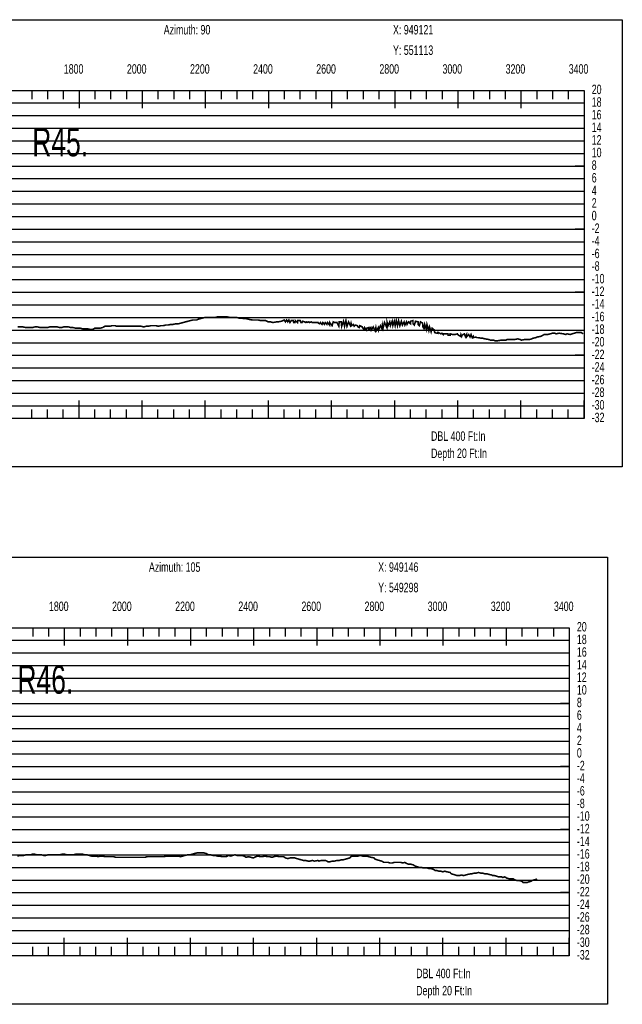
# Model space of a CAD drawing. Header units: inches. Extents: x 471865 to 538526, y 1054316 to 1102451.
# Tile 40 of 131: x 493203 to 495112, y 1074981 to 1078102. Entities that reach past the tile are written whole.
import ezdxf

# ---------------------------------------------------------------- set-up
doc = ezdxf.new("R2010")
doc.units = ezdxf.units.IN
doc.header["$MEASUREMENT"] = 0
for name, color, linetype in [('LABELS', 7, 'Continuous'), ('X_Gr1', 7, 'Continuous'), ('XSECTION', 7, 'Continuous')]:
    doc.layers.add(name, color=color, linetype=linetype)
doc.styles.get("Standard").update_dxf_attribs({"font": 'arial.ttf'})

msp = doc.modelspace()

# ---------------------------------------------------------------- linework, layer by layer
at = {"layer": 'X_Gr1', "color": 6, "linetype": 'Continuous', "lineweight": 18, "true_color": 0xff00ff, "transparency": 33554687, "const_width": 5}
for points in [[(493196.5, 1077128.2), (493204.5, 1077128.2), (493213.2, 1077128.2), (493221.7, 1077126.2), (493229.6, 1077126.2), (493236.6, 1077126.2), (493243.6, 1077126.2), (493250.8, 1077128.2), (493259.1, 1077128.2), (493268.1, 1077126.2), (493276.7, 1077126.2), (493284.2, 1077126.2), (493291, 1077126.2), (493297.9, 1077128.2), (493305.6, 1077128.2), (493314, 1077128.2), (493322.1, 1077128.2), (493329, 1077126.2), (493335.5, 1077126.2), (493342.3, 1077128.2), (493349.9, 1077128.2), (493357.6, 1077128.2), (493364.8, 1077126.2), (493371.9, 1077126.2), (493379.5, 1077124.2), (493386.9, 1077124.2), (493394.5, 1077124.2), (493402.3, 1077122.2), (493410.2, 1077122.2), (493418.3, 1077122.2), (493425.9, 1077120.2), (493433.5, 1077120.2), (493441.1, 1077124.2), (493449.4, 1077124.2), (493457.7, 1077124.2), (493465.4, 1077126.2), (493472.9, 1077130.2), (493480.5, 1077130.2), (493488.1, 1077130.2), (493495.9, 1077132.2), (493503.8, 1077132.2), (493511.6, 1077130.2), (493518.5, 1077130.2), (493525.6, 1077130.2), (493534, 1077130.2), (493542.5, 1077130.2), (493550.4, 1077130.2), (493557.6, 1077130.2), (493564.9, 1077130.2), (493572.4, 1077130.2), (493579.9, 1077130.2), (493587.9, 1077130.2), (493595.7, 1077128.2), (493603.1, 1077130.2), (493610.6, 1077130.2), (493618.6, 1077132.2), (493630.7, 1077132.2), (493634.7, 1077132.2), (493642.3, 1077130.2), (493650.3, 1077132.2), (493658, 1077132.2), (493665.7, 1077134.2), (493673.4, 1077134.2), (493681.1, 1077136.2), (493688.9, 1077136.2), (493697.3, 1077138.2), (493706.1, 1077138.2), (493713.8, 1077140.2), (493720.8, 1077142.2), (493728.2, 1077144.2), (493736, 1077146.2), (493744, 1077148.2), (493751.8, 1077150.2), (493763.7, 1077150.2), (493767.5, 1077152.2), (493774.3, 1077154.2), (493781.5, 1077156.2), (493790.1, 1077158.2), (493799, 1077158.2), (493807.3, 1077158.2), (493814.4, 1077158.2), (493821.7, 1077158.2), (493829.6, 1077160.2), (493841.2, 1077160.2), (493845, 1077160.2), (493852.2, 1077160.2), (493860, 1077160.2), (493868.8, 1077158.2), (493877.1, 1077158.2), (493884.2, 1077158.2), (493890.5, 1077158.2), (493897.6, 1077156.2), (493905.8, 1077156.2), (493913.9, 1077154.2), (493921.3, 1077154.2), (493928.4, 1077152.2), (493939.8, 1077150.2), (493943.8, 1077150.2), (493954.8, 1077150.2), (493958.6, 1077150.2), (493966.3, 1077148.2), (493974.4, 1077148.2), (493982.4, 1077148.2), (493989.9, 1077144.2), (493997.6, 1077144.2), (494005.5, 1077142.2), (494017.2, 1077144.2), (494020.9, 1077144.2), (494032.4, 1077146.2), (494041.2, 1077150.2), (494044.7, 1077144.2), (494048.4, 1077150.2), (494052, 1077144.2), (494055.7, 1077150.2), (494059.1, 1077142.2), (494063, 1077148.2), (494069.7, 1077148.2), (494070.9, 1077142.2), (494075.1, 1077142.2), (494076.2, 1077148.2), (494083, 1077142.2), (494083.6, 1077148.2), (494091.5, 1077148.2), (494093.9, 1077142.2), (494097.6, 1077142.2), (494098.9, 1077146.2), (494105.5, 1077144.2), (494109.1, 1077142.2), (494111.8, 1077144.2), (494113.2, 1077142.2), (494118.9, 1077144.2), (494121.3, 1077142.2), (494126.7, 1077144.2), (494129.2, 1077142.2), (494134.5, 1077142.2), (494137.2, 1077142.2), (494141.4, 1077142.2), (494148.2, 1077142.2), (494149.3, 1077140.2), (494153.3, 1077138.2), (494155.7, 1077142.2), (494160.8, 1077136.2), (494163.4, 1077142.2), (494168.3, 1077136.2), (494171, 1077142.2), (494176.2, 1077136.2), (494178.3, 1077142.2), (494184.6, 1077134.2), (494185.2, 1077142.2), (494192.6, 1077132.2), (494196.2, 1077144.2), (494200.1, 1077142.2), (494208, 1077142.2), (494213.9, 1077130.2), (494215.2, 1077144.2), (494221.8, 1077144.2), (494222.9, 1077130.2), (494228.6, 1077146.2), (494232.1, 1077130.2), (494236.4, 1077148.2), (494239.8, 1077130.2), (494244.8, 1077144.2), (494250.5, 1077132.2), (494252.6, 1077140.2), (494254.4, 1077132.2), (494259.4, 1077136.2), (494262.4, 1077130.2), (494265.9, 1077134.2), (494273, 1077132.2), (494274.7, 1077128.2), (494278.7, 1077126.2), (494280.5, 1077132.2), (494288.1, 1077128.2), (494290.2, 1077124.2), (494294.1, 1077120.2), (494295.6, 1077126.2), (494301.8, 1077118.2), (494302.6, 1077124.2), (494308.9, 1077126.2), (494309.3, 1077120.2), (494315.4, 1077126.2), (494316.8, 1077118.2), (494322.9, 1077128.2), (494328.8, 1077116.2), (494331.2, 1077126.2), (494332.8, 1077116.2), (494339, 1077126.2), (494340, 1077118.2), (494345.8, 1077132.2), (494350.5, 1077122.2), (494352, 1077134.2), (494354.2, 1077124.2), (494358.6, 1077142.2), (494366.1, 1077126.2), (494366.6, 1077144.2), (494370, 1077132.2), (494375.2, 1077144.2), (494377.4, 1077132.2), (494383, 1077146.2), (494385.1, 1077132.2), (494389.7, 1077146.2), (494392.5, 1077132.2), (494396, 1077148.2), (494399.7, 1077132.2), (494403.3, 1077148.2), (494407.3, 1077132.2), (494412, 1077146.2), (494415.4, 1077134.2), (494420.6, 1077144.2), (494423.2, 1077134.2), (494428.2, 1077144.2), (494430.2, 1077136.2), (494434.7, 1077144.2), (494441.1, 1077138.2), (494441.4, 1077146.2), (494448.8, 1077148.2), (494449.1, 1077138.2), (494453.3, 1077134.2), (494456.9, 1077146.2), (494465.2, 1077144.2), (494465.2, 1077136.2), (494469, 1077132.2), (494472.8, 1077144.2), (494479.5, 1077140.2), (494480.3, 1077128.2), (494484.1, 1077122.2), (494486, 1077136.2), (494491.5, 1077120.2), (494493.2, 1077136.2), (494499.1, 1077116.2), (494501.4, 1077128.2), (494506.5, 1077112.2), (494509.5, 1077124.2), (494516.8, 1077118.2), (494517.6, 1077110.2), (494525.1, 1077108.2), (494526.8, 1077110.2), (494528.9, 1077108.2), (494530.1, 1077110.2), (494537.5, 1077106.2), (494540.8, 1077108.2), (494544.8, 1077104.2), (494545.4, 1077106.2), (494553, 1077106.2), (494556.1, 1077106.2), (494559.7, 1077106.2), (494560, 1077102.2), (494566.7, 1077102.2), (494566.8, 1077106.2), (494574.1, 1077104.2), (494578.3, 1077104.2), (494581.8, 1077104.2), (494582.2, 1077104.2), (494589.6, 1077106.2), (494592.7, 1077102.2), (494599.6, 1077098.2), (494600.9, 1077104.2), (494603.2, 1077098.2), (494604.6, 1077102.2), (494611.6, 1077106.2), (494614.8, 1077098.2), (494618.5, 1077104.2), (494618.6, 1077096.2), (494625.5, 1077104.2), (494629.6, 1077096.2), (494632.9, 1077104.2), (494636.7, 1077094.2), (494640.2, 1077098.2), (494640.3, 1077094.2), (494647.5, 1077096.2), (494651.3, 1077094.2), (494654.4, 1077094.2), (494655, 1077094.2), (494666.2, 1077092.2), (494670.1, 1077092.2), (494678, 1077090.2), (494689.9, 1077088.2), (494693.8, 1077086.2), (494704.8, 1077086.2), (494708.5, 1077084.2), (494716.4, 1077084.2), (494728, 1077086.2), (494731.8, 1077086.2), (494743.1, 1077086.2), (494747, 1077088.2), (494754.7, 1077088.2), (494766, 1077088.2), (494769.8, 1077088.2), (494781.3, 1077090.2), (494788.9, 1077088.2), (494792.6, 1077086.2), (494802.9, 1077088.2), (494806.4, 1077088.2), (494817.9, 1077088.2), (494825.1, 1077090.2), (494828.4, 1077092.2), (494838.7, 1077094.2), (494842.4, 1077096.2), (494853.9, 1077098.2), (494861.3, 1077102.2), (494864.9, 1077104.2), (494876.3, 1077104.2), (494883.7, 1077106.2), (494891, 1077108.2), (494898.4, 1077108.2), (494902, 1077106.2), (494912.4, 1077108.2), (494925.9, 1077106.2), (494933.1, 1077104.2), (494936.7, 1077106.2), (494946.9, 1077104.2), (494953.2, 1077106.2), (494959.8, 1077108.2), (494966.5, 1077110.2), (494969.7, 1077110.2), (494978.9, 1077110.2), (494982, 1077110.2), (494988.1, 1077106.2)], [(493195.4, 1075451.1), (493200.6, 1075451.7), (493205.8, 1075452.2), (493209.2, 1075452.6), (493215.9, 1075452.6), (493222.7, 1075454.6), (493229.9, 1075454.6), (493236.8, 1075454.6), (493243.3, 1075456.6), (493249.9, 1075456.6), (493257.4, 1075454.6), (493264.9, 1075454.6), (493271.6, 1075454.6), (493278.5, 1075452.6), (493285.6, 1075452.6), (493292.9, 1075454.6), (493300.6, 1075454.6), (493308.1, 1075454.6), (493315.8, 1075454.6), (493323.2, 1075454.6), (493330.3, 1075454.6), (493337.5, 1075456.6), (493344.8, 1075456.6), (493352.4, 1075454.6), (493359.8, 1075454.6), (493366.7, 1075454.6), (493373.5, 1075454.6), (493380.6, 1075456.6), (493388.1, 1075456.6), (493395, 1075456.6), (493401.7, 1075456.6), (493408.6, 1075454.6), (493415.6, 1075454.6), (493422.8, 1075452.6), (493430, 1075450.6), (493436.9, 1075450.6), (493443.8, 1075450.6), (493451.1, 1075448.6), (493458.6, 1075450.6), (493465.5, 1075450.6), (493472.1, 1075448.6), (493478.8, 1075448.6), (493485.8, 1075448.6), (493493, 1075448.6), (493500.1, 1075448.6), (493507.2, 1075446.6), (493521.3, 1075446.6), (493528.1, 1075446.6), (493535, 1075446.6), (493541.8, 1075446.6), (493548.7, 1075446.6), (493555.8, 1075446.6), (493563, 1075446.6), (493569.9, 1075446.6), (493576.8, 1075446.6), (493584.1, 1075446.6), (493591.8, 1075446.6), (493599.6, 1075446.6), (493606.8, 1075448.6), (493613.9, 1075448.6), (493621.4, 1075448.6), (493629, 1075448.6), (493636.7, 1075448.6), (493644.4, 1075448.6), (493652, 1075448.6), (493659.7, 1075448.6), (493667.2, 1075450.6), (493674.7, 1075450.6), (493682.2, 1075450.6), (493690.1, 1075450.6), (493698.1, 1075450.6), (493705.4, 1075450.6), (493712.3, 1075448.6), (493719.3, 1075450.6), (493727, 1075452.6), (493735.1, 1075454.6), (493742.6, 1075454.6), (493749.8, 1075456.6), (493756.9, 1075458.6), (493764.4, 1075460.6), (493772, 1075460.6), (493779.3, 1075460.6), (493786.8, 1075460.6), (493793.9, 1075458.6), (493800.8, 1075454.6), (493807.7, 1075454.6), (493815, 1075452.6), (493822.4, 1075452.6), (493829.5, 1075450.6), (493836.4, 1075450.6), (493843.1, 1075448.6), (493849.9, 1075448.6), (493857.1, 1075448.6), (493864.3, 1075452.6), (493871.3, 1075450.6), (493878, 1075452.6), (493884.5, 1075454.6), (493891.6, 1075452.6), (493899.3, 1075452.6), (493906.9, 1075452.6), (493913.7, 1075450.6), (493920.1, 1075446.6), (493927.4, 1075448.6), (493935.5, 1075446.6), (493943.4, 1075444.6), (493950.7, 1075448.6), (493957.6, 1075450.6), (493964.4, 1075448.6), (493971.8, 1075448.6), (493979.7, 1075450.6), (493987.7, 1075448.6), (493995, 1075448.6), (494001.6, 1075446.6), (494008.3, 1075448.6), (494015.8, 1075450.6), (494024.1, 1075448.6), (494031.9, 1075448.6), (494038.7, 1075448.6), (494045, 1075444.6), (494051.8, 1075442.6), (494059.4, 1075444.6), (494067.1, 1075444.6), (494074.3, 1075444.6), (494080.9, 1075442.6), (494087.7, 1075440.6), (494094.9, 1075438.6), (494102.2, 1075436.6), (494109.3, 1075436.6), (494116, 1075434.6), (494122.8, 1075434.6), (494129.9, 1075436.6), (494137.1, 1075434.6), (494147.7, 1075436.6), (494151.2, 1075434.6), (494158, 1075436.6), (494165, 1075436.6), (494172.2, 1075436.6), (494179.6, 1075432.6), (494186.6, 1075432.6), (494193.1, 1075434.6), (494200.1, 1075434.6), (494207.7, 1075436.6), (494214.9, 1075436.6), (494221.4, 1075438.6), (494227.7, 1075438.6), (494234.4, 1075440.6), (494241.6, 1075442.6), (494248.6, 1075444.6), (494254.8, 1075450.6), (494260.8, 1075450.6), (494267.5, 1075450.6), (494275, 1075450.6), (494282.2, 1075452.6), (494288.7, 1075450.6), (494294.8, 1075450.6), (494301.5, 1075450.6), (494308.8, 1075448.6), (494315.9, 1075446.6), (494325.9, 1075444.6), (494329, 1075440.6), (494335.3, 1075438.6), (494342.3, 1075436.6), (494349.8, 1075434.6), (494356.9, 1075430.6), (494363.2, 1075430.6), (494369.5, 1075430.6), (494376.1, 1075428.6), (494383.2, 1075428.6), (494389.7, 1075430.6), (494395.8, 1075430.6), (494402.4, 1075430.6), (494409.8, 1075430.6), (494416.7, 1075428.6), (494423, 1075430.6), (494429.4, 1075426.6), (494436.3, 1075424.6), (494443.2, 1075424.6), (494449.8, 1075422.6), (494456.1, 1075418.6), (494462.5, 1075416.6), (494469.1, 1075414.6), (494475.6, 1075414.6), (494482.1, 1075412.6), (494488.6, 1075412.6), (494495, 1075412.6), (494501, 1075410.6), (494507.1, 1075410.6), (494513.5, 1075408.6), (494519.6, 1075404.6), (494525.4, 1075404.6), (494531.2, 1075402.6), (494537.4, 1075402.6), (494543.6, 1075400.6), (494549.9, 1075402.6), (494556.4, 1075400.6), (494566.5, 1075398.6), (494569.9, 1075394.6), (494576.5, 1075392.6), (494582.8, 1075390.6), (494589.5, 1075388.6), (494596.3, 1075388.6), (494602.9, 1075390.6), (494609.2, 1075388.6), (494616, 1075390.6), (494623.1, 1075392.6), (494633.3, 1075394.6), (494636.6, 1075394.6), (494643.2, 1075396.6), (494649.9, 1075396.6), (494656.5, 1075398.6), (494662.8, 1075396.6), (494669.1, 1075396.6), (494675.5, 1075394.6), (494682.2, 1075394.6), (494689, 1075392.6), (494698.3, 1075390.6), (494701.3, 1075388.6), (494707.5, 1075388.6), (494714.1, 1075386.6), (494720.8, 1075384.6), (494730.1, 1075384.6), (494733.2, 1075382.6), (494739.4, 1075384.6), (494746.4, 1075380.6), (494753.6, 1075378.6), (494762.9, 1075378.6), (494766.1, 1075378.6), (494772.7, 1075374.6), (494779.6, 1075372.6), (494786.3, 1075372.6), (494794.8, 1075370.6), (494797.7, 1075366.6), (494803.7, 1075366.6), (494809.9, 1075366.6), (494815.5, 1075368.6), (494822.8, 1075370.6), (494825.4, 1075372.6), (494831.1, 1075374.6), (494839, 1075376.6), (494841.4, 1075378.6)]]:
    msp.add_lwpolyline(points, dxfattribs=at)
at = {"layer": 'XSECTION', "color": 18, "linetype": 'Continuous', "true_color": 0x000000}
for points in [[(491469.7, 1078102.2), (495112.1, 1078102.2), (495112.1, 1076684.2), (491469.7, 1076684.2), (491469.7, 1078102.2)], [(491590.9, 1077878.2), (494990.9, 1077878.2), (494990.9, 1076838.2), (491590.9, 1076838.2), (491590.9, 1077878.2)], [(493240.9, 1077878.2), (493240.9, 1077850.2)], [(493290.9, 1077878.2), (493290.9, 1077850.2)], [(493340.9, 1077878.2), (493340.9, 1077850.2)], [(493390.9, 1077878.2), (493390.9, 1077821.8)], [(493390.9, 1077878.2), (493390.9, 1077850.2)], [(493440.9, 1077878.2), (493440.9, 1077850.2)], [(493490.9, 1077878.2), (493490.9, 1077850.2)], [(493540.9, 1077878.2), (493540.9, 1077850.2)], [(493590.9, 1077878.2), (493590.9, 1077821.8)], [(493590.9, 1077878.2), (493590.9, 1077850.2)], [(493640.9, 1077878.2), (493640.9, 1077850.2)], [(493690.9, 1077878.2), (493690.9, 1077850.2)], [(493740.9, 1077878.2), (493740.9, 1077850.2)], [(493790.9, 1077878.2), (493790.9, 1077821.8)], [(493790.9, 1077878.2), (493790.9, 1077850.2)], [(493840.9, 1077878.2), (493840.9, 1077850.2)], [(493890.9, 1077878.2), (493890.9, 1077850.2)], [(493940.9, 1077878.2), (493940.9, 1077850.2)], [(493990.9, 1077878.2), (493990.9, 1077821.8)], [(493990.9, 1077878.2), (493990.9, 1077850.2)], [(494040.9, 1077878.2), (494040.9, 1077850.2)], [(494090.9, 1077878.2), (494090.9, 1077850.2)], [(494140.9, 1077878.2), (494140.9, 1077850.2)], [(494190.9, 1077878.2), (494190.9, 1077821.8)], [(494190.9, 1077878.2), (494190.9, 1077850.2)], [(494240.9, 1077878.2), (494240.9, 1077850.2)], [(494290.9, 1077878.2), (494290.9, 1077850.2)], [(494340.9, 1077878.2), (494340.9, 1077850.2)], [(494390.9, 1077878.2), (494390.9, 1077821.8)], [(494390.9, 1077878.2), (494390.9, 1077850.2)], [(494440.9, 1077878.2), (494440.9, 1077850.2)], [(494490.9, 1077878.2), (494490.9, 1077850.2)], [(494540.9, 1077878.2), (494540.9, 1077850.2)], [(494590.9, 1077878.2), (494590.9, 1077821.8)], [(494590.9, 1077878.2), (494590.9, 1077850.2)], [(494640.9, 1077878.2), (494640.9, 1077850.2)], [(494690.9, 1077878.2), (494690.9, 1077850.2)], [(494740.9, 1077878.2), (494740.9, 1077850.2)], [(494790.9, 1077878.2), (494790.9, 1077821.8)], [(494790.9, 1077878.2), (494790.9, 1077850.2)], [(494840.9, 1077878.2), (494840.9, 1077850.2)], [(494890.9, 1077878.2), (494890.9, 1077850.2)], [(494940.9, 1077878.2), (494940.9, 1077850.2)], [(494990.9, 1077878.2), (494990.9, 1077821.8)], [(494990.9, 1077878.2), (494990.9, 1077850.2)], [(494990.9, 1077638.2), (494962.9, 1077638.2)], [(494990.9, 1077438.2), (494962.9, 1077438.2)], [(494990.9, 1077238.2), (494962.9, 1077238.2)], [(494990.9, 1077038.2), (494962.9, 1077038.2)], [(493390.9, 1076838.2), (493390.9, 1076894.6)], [(493590.9, 1076838.2), (493590.9, 1076894.6)], [(493790.9, 1076838.2), (493790.9, 1076894.6)], [(493990.9, 1076838.2), (493990.9, 1076894.6)], [(494190.9, 1076838.2), (494190.9, 1076894.6)], [(494390.9, 1076838.2), (494390.9, 1076894.6)], [(494590.9, 1076838.2), (494590.9, 1076894.6)], [(494790.9, 1076838.2), (494790.9, 1076894.6)], [(494990.9, 1076838.2), (494990.9, 1076894.6)], [(493240.9, 1076838.2), (493240.9, 1076866.2)], [(493290.9, 1076838.2), (493290.9, 1076866.2)], [(493340.9, 1076838.2), (493340.9, 1076866.2)], [(493390.9, 1076838.2), (493390.9, 1076866.2)], [(493440.9, 1076838.2), (493440.9, 1076866.2)], [(493490.9, 1076838.2), (493490.9, 1076866.2)], [(493540.9, 1076838.2), (493540.9, 1076866.2)], [(493590.9, 1076838.2), (493590.9, 1076866.2)], [(493640.9, 1076838.2), (493640.9, 1076866.2)], [(493690.9, 1076838.2), (493690.9, 1076866.2)], [(493740.9, 1076838.2), (493740.9, 1076866.2)], [(493790.9, 1076838.2), (493790.9, 1076866.2)], [(493840.9, 1076838.2), (493840.9, 1076866.2)], [(493890.9, 1076838.2), (493890.9, 1076866.2)], [(493940.9, 1076838.2), (493940.9, 1076866.2)], [(493990.9, 1076838.2), (493990.9, 1076866.2)], [(494040.9, 1076838.2), (494040.9, 1076866.2)], [(494090.9, 1076838.2), (494090.9, 1076866.2)], [(494140.9, 1076838.2), (494140.9, 1076866.2)], [(494190.9, 1076838.2), (494190.9, 1076866.2)], [(494240.9, 1076838.2), (494240.9, 1076866.2)], [(494290.9, 1076838.2), (494290.9, 1076866.2)], [(494340.9, 1076838.2), (494340.9, 1076866.2)], [(494390.9, 1076838.2), (494390.9, 1076866.2)], [(494440.9, 1076838.2), (494440.9, 1076866.2)], [(494490.9, 1076838.2), (494490.9, 1076866.2)], [(494540.9, 1076838.2), (494540.9, 1076866.2)], [(494590.9, 1076838.2), (494590.9, 1076866.2)], [(494640.9, 1076838.2), (494640.9, 1076866.2)], [(494690.9, 1076838.2), (494690.9, 1076866.2)], [(494740.9, 1076838.2), (494740.9, 1076866.2)], [(494790.9, 1076838.2), (494790.9, 1076866.2)], [(494840.9, 1076838.2), (494840.9, 1076866.2)], [(494890.9, 1076838.2), (494890.9, 1076866.2)], [(494940.9, 1076838.2), (494940.9, 1076866.2)], [(494990.9, 1076838.2), (494990.9, 1076866.2)], [(491422.7, 1076398.6), (495065.1, 1076398.6), (495065.1, 1074980.6), (491422.7, 1074980.6), (491422.7, 1076398.6)], [(491543.9, 1076174.6), (494943.9, 1076174.6), (494943.9, 1075134.6), (491543.9, 1075134.6), (491543.9, 1076174.6)], [(493243.9, 1076174.6), (493243.9, 1076146.6)], [(493293.9, 1076174.6), (493293.9, 1076146.6)], [(493343.9, 1076174.6), (493343.9, 1076118.2)], [(493343.9, 1076174.6), (493343.9, 1076146.6)], [(493393.9, 1076174.6), (493393.9, 1076146.6)], [(493443.9, 1076174.6), (493443.9, 1076146.6)], [(493493.9, 1076174.6), (493493.9, 1076146.6)], [(493543.9, 1076174.6), (493543.9, 1076118.2)], [(493543.9, 1076174.6), (493543.9, 1076146.6)], [(493593.9, 1076174.6), (493593.9, 1076146.6)], [(493643.9, 1076174.6), (493643.9, 1076146.6)], [(493693.9, 1076174.6), (493693.9, 1076146.6)], [(493743.9, 1076174.6), (493743.9, 1076118.2)], [(493743.9, 1076174.6), (493743.9, 1076146.6)], [(493793.9, 1076174.6), (493793.9, 1076146.6)], [(493843.9, 1076174.6), (493843.9, 1076146.6)], [(493893.9, 1076174.6), (493893.9, 1076146.6)], [(493943.9, 1076174.6), (493943.9, 1076118.2)], [(493943.9, 1076174.6), (493943.9, 1076146.6)], [(493993.9, 1076174.6), (493993.9, 1076146.6)], [(494043.9, 1076174.6), (494043.9, 1076146.6)], [(494093.9, 1076174.6), (494093.9, 1076146.6)], [(494143.9, 1076174.6), (494143.9, 1076118.2)], [(494143.9, 1076174.6), (494143.9, 1076146.6)], [(494193.9, 1076174.6), (494193.9, 1076146.6)], [(494243.9, 1076174.6), (494243.9, 1076146.6)], [(494293.9, 1076174.6), (494293.9, 1076146.6)], [(494343.9, 1076174.6), (494343.9, 1076118.2)], [(494343.9, 1076174.6), (494343.9, 1076146.6)], [(494393.9, 1076174.6), (494393.9, 1076146.6)], [(494443.9, 1076174.6), (494443.9, 1076146.6)], [(494493.9, 1076174.6), (494493.9, 1076146.6)], [(494543.9, 1076174.6), (494543.9, 1076118.2)], [(494543.9, 1076174.6), (494543.9, 1076146.6)], [(494593.9, 1076174.6), (494593.9, 1076146.6)], [(494643.9, 1076174.6), (494643.9, 1076146.6)], [(494693.9, 1076174.6), (494693.9, 1076146.6)], [(494743.9, 1076174.6), (494743.9, 1076118.2)], [(494743.9, 1076174.6), (494743.9, 1076146.6)], [(494793.9, 1076174.6), (494793.9, 1076146.6)], [(494843.9, 1076174.6), (494843.9, 1076146.6)], [(494893.9, 1076174.6), (494893.9, 1076146.6)], [(494943.9, 1076174.6), (494943.9, 1076118.2)], [(494943.9, 1076174.6), (494943.9, 1076146.6)], [(494943.9, 1075934.6), (494915.9, 1075934.6)], [(494943.9, 1075734.6), (494915.9, 1075734.6)], [(494943.9, 1075534.6), (494915.9, 1075534.6)], [(494943.9, 1075334.6), (494915.9, 1075334.6)], [(493343.9, 1075134.6), (493343.9, 1075191)], [(493543.9, 1075134.6), (493543.9, 1075191)], [(493743.9, 1075134.6), (493743.9, 1075191)], [(493943.9, 1075134.6), (493943.9, 1075191)], [(494143.9, 1075134.6), (494143.9, 1075191)], [(494343.9, 1075134.6), (494343.9, 1075191)], [(494543.9, 1075134.6), (494543.9, 1075191)], [(494743.9, 1075134.6), (494743.9, 1075191)], [(494943.9, 1075134.6), (494943.9, 1075191)], [(493243.9, 1075134.6), (493243.9, 1075162.6)], [(493293.9, 1075134.6), (493293.9, 1075162.6)], [(493343.9, 1075134.6), (493343.9, 1075162.6)], [(493393.9, 1075134.6), (493393.9, 1075162.6)], [(493443.9, 1075134.6), (493443.9, 1075162.6)], [(493493.9, 1075134.6), (493493.9, 1075162.6)], [(493543.9, 1075134.6), (493543.9, 1075162.6)], [(493593.9, 1075134.6), (493593.9, 1075162.6)], [(493643.9, 1075134.6), (493643.9, 1075162.6)], [(493693.9, 1075134.6), (493693.9, 1075162.6)], [(493743.9, 1075134.6), (493743.9, 1075162.6)], [(493793.9, 1075134.6), (493793.9, 1075162.6)], [(493843.9, 1075134.6), (493843.9, 1075162.6)], [(493893.9, 1075134.6), (493893.9, 1075162.6)], [(493943.9, 1075134.6), (493943.9, 1075162.6)], [(493993.9, 1075134.6), (493993.9, 1075162.6)], [(494043.9, 1075134.6), (494043.9, 1075162.6)], [(494093.9, 1075134.6), (494093.9, 1075162.6)], [(494143.9, 1075134.6), (494143.9, 1075162.6)], [(494193.9, 1075134.6), (494193.9, 1075162.6)], [(494243.9, 1075134.6), (494243.9, 1075162.6)], [(494293.9, 1075134.6), (494293.9, 1075162.6)], [(494343.9, 1075134.6), (494343.9, 1075162.6)], [(494393.9, 1075134.6), (494393.9, 1075162.6)], [(494443.9, 1075134.6), (494443.9, 1075162.6)], [(494493.9, 1075134.6), (494493.9, 1075162.6)], [(494543.9, 1075134.6), (494543.9, 1075162.6)], [(494593.9, 1075134.6), (494593.9, 1075162.6)], [(494643.9, 1075134.6), (494643.9, 1075162.6)], [(494693.9, 1075134.6), (494693.9, 1075162.6)], [(494743.9, 1075134.6), (494743.9, 1075162.6)], [(494793.9, 1075134.6), (494793.9, 1075162.6)], [(494843.9, 1075134.6), (494843.9, 1075162.6)], [(494893.9, 1075134.6), (494893.9, 1075162.6)], [(494943.9, 1075134.6), (494943.9, 1075162.6)]]:
    msp.add_lwpolyline(points, dxfattribs=at)
at = {"layer": 'XSECTION', "color": 18, "true_color": 0x000000}
for points in [[(491590.9, 1077838.2), (494990.9, 1077838.2)], [(491590.9, 1077798.2), (494990.9, 1077798.2)], [(491590.9, 1077758.2), (494990.9, 1077758.2)], [(491590.9, 1077718.2), (494990.9, 1077718.2)], [(491590.9, 1077678.2), (494990.9, 1077678.2)], [(491590.9, 1077638.2), (494990.9, 1077638.2)], [(491590.9, 1077598.2), (494990.9, 1077598.2)], [(491590.9, 1077558.2), (494990.9, 1077558.2)], [(491590.9, 1077518.2), (494990.9, 1077518.2)], [(491590.9, 1077478.2), (494990.9, 1077478.2)], [(491590.9, 1077438.2), (494990.9, 1077438.2)], [(491590.9, 1077398.2), (494990.9, 1077398.2)], [(491590.9, 1077358.2), (494990.9, 1077358.2)], [(491590.9, 1077318.2), (494990.9, 1077318.2)], [(491590.9, 1077278.2), (494990.9, 1077278.2)], [(491590.9, 1077238.2), (494990.9, 1077238.2)], [(491590.9, 1077198.2), (494990.9, 1077198.2)], [(491590.9, 1077158.2), (494990.9, 1077158.2)], [(491590.9, 1077118.2), (494990.9, 1077118.2)], [(491590.9, 1077078.2), (494990.9, 1077078.2)], [(491590.9, 1077038.2), (494990.9, 1077038.2)], [(491590.9, 1076998.2), (494990.9, 1076998.2)], [(491590.9, 1076958.2), (494990.9, 1076958.2)], [(491590.9, 1076918.2), (494990.9, 1076918.2)], [(491590.9, 1076878.2), (494990.9, 1076878.2)], [(491543.9, 1076134.6), (494943.9, 1076134.6)], [(491543.9, 1076094.6), (494943.9, 1076094.6)], [(491543.9, 1076054.6), (494943.9, 1076054.6)], [(491543.9, 1076014.6), (494943.9, 1076014.6)], [(491543.9, 1075974.6), (494943.9, 1075974.6)], [(491543.9, 1075934.6), (494943.9, 1075934.6)], [(491543.9, 1075894.6), (494943.9, 1075894.6)], [(491543.9, 1075854.6), (494943.9, 1075854.6)], [(491543.9, 1075814.6), (494943.9, 1075814.6)], [(491543.9, 1075774.6), (494943.9, 1075774.6)], [(491543.9, 1075734.6), (494943.9, 1075734.6)], [(491543.9, 1075694.6), (494943.9, 1075694.6)], [(491543.9, 1075654.6), (494943.9, 1075654.6)], [(491543.9, 1075614.6), (494943.9, 1075614.6)], [(491543.9, 1075574.6), (494943.9, 1075574.6)], [(491543.9, 1075534.6), (494943.9, 1075534.6)], [(491543.9, 1075494.6), (494943.9, 1075494.6)], [(491543.9, 1075454.6), (494943.9, 1075454.6)], [(491543.9, 1075414.6), (494943.9, 1075414.6)], [(491543.9, 1075374.6), (494943.9, 1075374.6)], [(491543.9, 1075334.6), (494943.9, 1075334.6)], [(491543.9, 1075294.6), (494943.9, 1075294.6)], [(491543.9, 1075254.6), (494943.9, 1075254.6)], [(491543.9, 1075214.6), (494943.9, 1075214.6)], [(491543.9, 1075174.6), (494943.9, 1075174.6)]]:
    msp.add_lwpolyline(points, dxfattribs=at)

# ---------------------------------------------------------------- texts
at = {"layer": 'LABELS', "color": 18, "true_color": 0x000000, "width": 0.666667}
for s, height, p in [('Azimuth: 90', 30, (493659.3, 1078055.4)), ('X: 949121', 30, (494385.7, 1078055.4)), ('Y: 551113', 30, (494385.7, 1077990.6)), ('1800', 30, (493342.5, 1077931)), ('2000', 30, (493542.5, 1077931)), ('2200', 30, (493742.5, 1077931)), ('2400', 30, (493942.5, 1077931)), ('2600', 30, (494142.5, 1077931)), ('2800', 30, (494342.5, 1077931)), ('3000', 30, (494542.5, 1077931)), ('3200', 30, (494742.5, 1077931)), ('3400', 30, (494942.5, 1077931)), ('20', 30, (495015.3, 1077866.2)), ('18', 30, (495015.3, 1077826.2)), ('16', 30, (495015.3, 1077786.2)), ('14', 30, (495015.3, 1077746.2)), ('R45.', 90, (493242.5, 1077669)), ('12', 30, (495015.3, 1077706.2)), ('10', 30, (495015.3, 1077666.2)), ('8', 30, (495015.3, 1077626.2)), ('6', 30, (495015.3, 1077586.2)), ('4', 30, (495015.3, 1077546.2)), ('2', 30, (495015.3, 1077506.2)), ('0', 30, (495015.3, 1077466.2)), ('-2', 30, (495015.3, 1077426.2)), ('-4', 30, (495015.3, 1077386.2)), ('-6', 30, (495015.3, 1077346.2)), ('-8', 30, (495015.3, 1077306.2)), ('-10', 30, (495015.3, 1077266.2)), ('-12', 30, (495015.3, 1077226.2)), ('-14', 30, (495015.3, 1077186.2)), ('-16', 30, (495015.3, 1077146.2)), ('-18', 30, (495015.3, 1077106.2)), ('-20', 30, (495015.3, 1077066.2)), ('-22', 30, (495015.3, 1077026.2)), ('-24', 30, (495015.3, 1076986.2)), ('-26', 30, (495015.3, 1076946.2)), ('-28', 30, (495015.3, 1076906.2)), ('-30', 30, (495015.3, 1076866.2)), ('-32', 30, (495015.3, 1076826.2)), ('DBL 400 Ft:In', 30, (494506.1, 1076767)), ('Depth 20 Ft:In', 30, (494506.1, 1076712.6)), ('Azimuth: 105', 30, (493612.3, 1076351.8)), ('X: 949146', 30, (494338.7, 1076351.8)), ('Y: 549298', 30, (494338.7, 1076287)), ('1800', 30, (493295.5, 1076227.4)), ('2000', 30, (493495.5, 1076227.4)), ('2200', 30, (493695.5, 1076227.4)), ('2400', 30, (493895.5, 1076227.4)), ('2600', 30, (494095.5, 1076227.4)), ('2800', 30, (494295.5, 1076227.4)), ('3000', 30, (494495.5, 1076227.4)), ('3200', 30, (494695.5, 1076227.4)), ('3400', 30, (494895.5, 1076227.4)), ('20', 30, (494968.3, 1076162.6)), ('18', 30, (494968.3, 1076122.6)), ('16', 30, (494968.3, 1076082.6)), ('R46.', 90, (493195.5, 1075965.4)), ('14', 30, (494968.3, 1076042.6)), ('12', 30, (494968.3, 1076002.6)), ('10', 30, (494968.3, 1075962.6)), ('8', 30, (494968.3, 1075922.6)), ('6', 30, (494968.3, 1075882.6)), ('4', 30, (494968.3, 1075842.6)), ('2', 30, (494968.3, 1075802.6)), ('0', 30, (494968.3, 1075762.6)), ('-2', 30, (494968.3, 1075722.6)), ('-4', 30, (494968.3, 1075682.6)), ('-6', 30, (494968.3, 1075642.6)), ('-8', 30, (494968.3, 1075602.6)), ('-10', 30, (494968.3, 1075562.6)), ('-12', 30, (494968.3, 1075522.6)), ('-14', 30, (494968.3, 1075482.6)), ('-16', 30, (494968.3, 1075442.6)), ('-18', 30, (494968.3, 1075402.6)), ('-20', 30, (494968.3, 1075362.6)), ('-22', 30, (494968.3, 1075322.6)), ('-24', 30, (494968.3, 1075282.6)), ('-26', 30, (494968.3, 1075242.6)), ('-28', 30, (494968.3, 1075202.6)), ('-30', 30, (494968.3, 1075162.6)), ('-32', 30, (494968.3, 1075122.6)), ('DBL 400 Ft:In', 30, (494459.1, 1075063.4)), ('Depth 20 Ft:In', 30, (494459.1, 1075009))]:
    msp.add_text(s, height=height, dxfattribs=at).set_placement(p)

doc.saveas('drawing.dxf')
